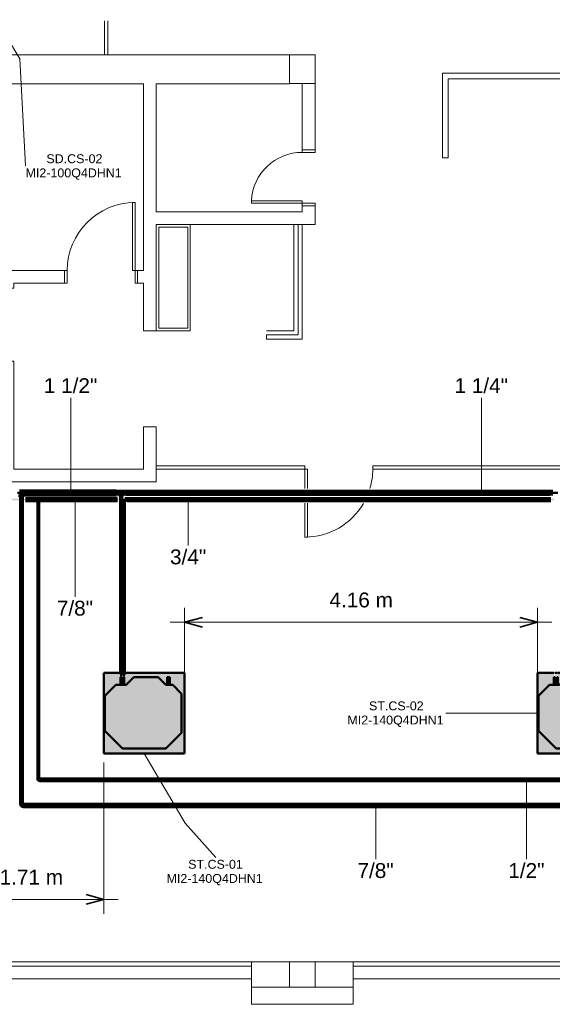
# Model space of a CAD drawing. Header units: millimetres. Extents: x -12740 to 214440, y -11012 to 10812.
# Tile 132 of 168: x 2485 to 8761, y -9712 to 1880. Entities that reach past the tile are written whole.
import ezdxf

# ---------------------------------------------------------------- set-up
doc = ezdxf.new("R2010")
doc.units = ezdxf.units.MM
doc.linetypes.add('Centro', pattern=[30, 12, -6, 6, -6])
doc.linetypes.add('Oculto 1_5', pattern=[2.2, 1.5, -0.7])
for name, color, linetype, lineweight in [('A-ANNO-DIMS', 211, 'Continuous', 9), ('A-ANNO-DIMS-70', 211, 'Continuous', 9), ('A-DETL', 90, 'Oculto 1_5', 18), ('DIVISORIAS', 7, 'Continuous', 18), ('ESQ', 7, 'Continuous', 18), ('M-EQPM', 50, 'Continuous', 50), ('M-EQPM-IDEN', 50, 'Continuous', 9), ('P-PIPE', 3, 'Continuous', 70), ('P-PIPE-CNTR', 3, 'Centro', 50), ('P-PIPE-IDEN', 2, 'Continuous', 9), ('PAREDES', 7, 'Continuous', 18), ('PEM1-Layout Superior_dwg', 8, 'Continuous', 18), ('PILAR', 7, 'Continuous', 18)]:
    doc.layers.add(name, color=color, linetype=linetype, lineweight=lineweight)
doc.styles.add('Arial_1', font='arial.ttf', dxfattribs={"height": 175})
doc.styles.add('Arial_2', font='arial.ttf', dxfattribs={"height": 105})
doc.dimstyles.new('Diagonal_-_2_5_mm_Arial_1', dxfattribs={"dimscale": 304.8, "dimtxt": 178.545395, "dimasz": 0.688976, "dimexe": 0.551181, "dimexo": 0.344488, "dimgap": 0.401903, "dimtad": 1, "dimlfac": 0.001, "dimrnd": 0.01, "dimzin": 0, "dimdsep": 46, "dimtxsty": 'Arial_1', "dimblk1": 'OPEN30', "dimblk2": 'OPEN30', "dimsah": 1, "dimcen": 0.09, "dimdle": 0.551181, "dimazin": 0, "dimtfac": 1, "dimtdec": 4, "dimtix": 1, "dimtmove": 0, "dimatfit": 3, "dimfxl": 1, "dimtvp": 1, "dimtfill": 1, "dimtolj": 1, "dimtzin": 0, "dimarcsym": 2})

# ---------------------------------------------------------------- blocks, each defined once
blk = doc.blocks.new('Cotovelo - Soldado - CU - Padrão-V101-PAVIMENTO SUPERIOR TUBULAÇÃO FRIGORIGENA')
at = {"layer": 'P-PIPE', "lineweight": 18}
for points in [[(2495, -7351), (2519, -7351), (2518, -7336), (2495, -7336)], [(2526, -7381), (2526, -7360), (2526, -7359), (2520, -7357), (2517, -7351), (2496, -7351), (2497, -7358), (2500, -7366), (2512, -7378), (2523, -7381)], [(2541, -7382), (2541, -7359), (2526, -7359), (2526, -7382)]]:
    blk.add_hatch(color=160, dxfattribs=at).paths.add_polyline_path(points)
at = {"layer": 'P-PIPE', "color": 5}
for p, q in [((2495, -7336), (2495, -7351)), ((2519, -7336), (2495, -7336)), ((2495, -7351), (2519, -7351)), ((2519, -7351), (2519, -7336)), ((2541, -7359), (2526, -7359)), ((2526, -7359), (2526, -7382)), ((2526, -7382), (2541, -7382)), ((2541, -7382), (2541, -7359))]:
    blk.add_line(p, q, dxfattribs=at)
at = {"layer": 'P-PIPE', "color": 5, "flags": 128}
for points in [[(2496, -7351), (2496, -7352), (2496, -7353), (2496, -7355), (2496, -7356), (2496, -7357), (2497, -7358), (2497, -7359), (2497, -7361), (2498, -7362), (2498, -7363), (2499, -7364), (2499, -7365), (2500, -7366), (2500, -7367), (2501, -7368), (2502, -7369), (2502, -7370), (2503, -7371), (2504, -7372), (2505, -7373), (2506, -7374), (2507, -7374), (2508, -7375), (2509, -7376), (2510, -7377), (2511, -7377), (2512, -7378), (2513, -7378), (2514, -7379), (2515, -7379), (2516, -7380), (2517, -7380), (2519, -7380), (2520, -7381), (2521, -7381), (2522, -7381), (2523, -7381), (2525, -7381), (2526, -7381), (2526, -7381)], [(2526, -7359), (2526, -7359), (2525, -7359), (2525, -7359), (2525, -7359), (2524, -7359), (2524, -7359), (2524, -7359), (2523, -7359), (2523, -7359), (2523, -7359), (2523, -7358), (2522, -7358), (2522, -7358), (2522, -7358), (2521, -7358), (2521, -7358), (2521, -7357), (2521, -7357), (2520, -7357), (2520, -7357), (2520, -7357), (2520, -7356), (2520, -7356), (2519, -7356), (2519, -7355), (2519, -7355), (2519, -7355), (2519, -7355), (2519, -7354), (2518, -7354), (2518, -7354), (2518, -7353), (2518, -7353), (2518, -7353), (2518, -7352), (2518, -7352), (2518, -7352), (2518, -7351), (2518, -7351), (2518, -7351)]]:
    blk.add_lwpolyline(points, dxfattribs=at)
blk = doc.blocks.new('Cotovelo - Soldado - CU - Padrão-V104-PAVIMENTO SUPERIOR TUBULAÇÃO FRIGORIGENA')
at = {"layer": 'P-PIPE', "lineweight": 18}
for points in [[(2698, -7053), (2711, -7053), (2711, -7043), (2698, -7043)], [(2717, -7075), (2721, -7074), (2721, -7063), (2721, -7063), (2714, -7060), (2711, -7053), (2700, -7053), (2699, -7057), (2701, -7064), (2710, -7073), (2715, -7074)], [(2721, -7076), (2731, -7075), (2731, -7063), (2721, -7063), (2721, -7075)]]:
    blk.add_hatch(color=20, dxfattribs=at).paths.add_polyline_path(points)
at = {"layer": 'P-PIPE', "color": 1}
for p, q in [((2698, -7043), (2698, -7053)), ((2712, -7053), (2712, -7043)), ((2731, -7063), (2721, -7063)), ((2721, -7063), (2721, -7063)), ((2721, -7063), (2721, -7076)), ((2731, -7076), (2731, -7063)), ((2731, -7063), (2731, -7063)), ((2721, -7076), (2731, -7076)), ((2721, -7076), (2721, -7076)), ((2731, -7076), (2731, -7076))]:
    blk.add_line(p, q, dxfattribs=at)
at = {"layer": 'P-PIPE', "color": 1, "flags": 128}
for points in [[(2698, -7053), (2698, -7054), (2698, -7055), (2698, -7056), (2699, -7057), (2699, -7058), (2699, -7058), (2699, -7059), (2699, -7060), (2700, -7061), (2700, -7062), (2700, -7063), (2701, -7064), (2701, -7064), (2702, -7065), (2702, -7066), (2703, -7067), (2703, -7067), (2704, -7068), (2705, -7069), (2705, -7069), (2706, -7070), (2707, -7071), (2707, -7071), (2708, -7072), (2709, -7072), (2709, -7073), (2710, -7073), (2711, -7073), (2712, -7074), (2713, -7074), (2714, -7075), (2714, -7075), (2715, -7075), (2716, -7075), (2717, -7075), (2718, -7076), (2719, -7076), (2720, -7076), (2721, -7076), (2721, -7076)], [(2721, -7063), (2721, -7063), (2720, -7063), (2720, -7063), (2719, -7063), (2719, -7063), (2719, -7063), (2718, -7063), (2718, -7063), (2717, -7062), (2717, -7062), (2717, -7062), (2716, -7062), (2716, -7062), (2716, -7062), (2715, -7061), (2715, -7061), (2715, -7061), (2714, -7061), (2714, -7060), (2714, -7060), (2714, -7060), (2713, -7059), (2713, -7059), (2713, -7059), (2713, -7058), (2712, -7058), (2712, -7058), (2712, -7057), (2712, -7057), (2712, -7057), (2712, -7056), (2711, -7056), (2711, -7056), (2711, -7055), (2711, -7055), (2711, -7054), (2711, -7054), (2711, -7054), (2711, -7053), (2711, -7053)]]:
    blk.add_lwpolyline(points, dxfattribs=at)
at = {"layer": 'P-PIPE', "color": 1}
for centre, major_axis, start_param, end_param in [((2705, -7043), (6.88, 0), 0, 3.141592), ((2705, -7043), (6.88, 0), 3.141593, 3.403392), ((2705, -7053), (6.88, 0), 3.141593, 3.403392), ((2705, -7053), (6.88, 0), 0, 3.141592), ((2705, -7043), (-6.88, 0), 2.879793, 3.141592), ((2705, -7053), (-6.88, 0), 2.879793, 3.141592)]:
    blk.add_ellipse(centre, major_axis=major_axis, ratio=0.000002, start_param=start_param, end_param=end_param, dxfattribs=at)
blk = doc.blocks.new('PEM1-Layout Superior_dwg_p60-964932-PAVIMENTO SUPERIOR TUBULAÇÃO FRIGORIGENA')
at = {"layer": 'ESQ', "flags": 128}
blk.add_lwpolyline([(60, 750), (30, 750), (30, 150), (60, 150)], close=True, dxfattribs=at)
for points in [[(0, 0), (30, 0), (30, 150), (0, 150)], [(660, 0), (630, 0), (630, 150), (660, 150)]]:
    blk.add_lwpolyline(points, dxfattribs=at)
at = {"layer": 'ESQ'}
blk.add_arc((30, 151), 600, 359.9284, 87.1345, dxfattribs=at)
blk = doc.blocks.new('PEM1-Layout Superior_dwg_PLAT-964935-PAVIMENTO SUPERIOR TUBULAÇÃO FRIGORIGENA')
at = {"layer": 'PAREDES', "flags": 128}
for points in [[(-1250, 1300), (0, 1300), (0, 900), (-1250, 900)], [(-1220, 1270), (-30, 1270), (-30, 930), (-1220, 930)]]:
    blk.add_lwpolyline(points, close=True, dxfattribs=at)
blk = doc.blocks.new('PEM1-Layout Superior_dwg-964791-PAVIMENTO SUPERIOR TUBULAÇÃO FRIGORIGENA')
at = {"layer": 'DIVISORIAS'}
for p, q in [((33319, 57923), (33319, 58325)), ((33359, 58325), (33359, 57923)), ((35680, 52819), (35680, 53046))]:
    blk.add_line(p, q, dxfattribs=at)
at = {"layer": 'DIVISORIAS', "flags": 128}
for points in [[(33930, 53046), (35680, 53046), (35680, 53086), (33930, 53086)], [(35680, 53046), (35710, 53046), (35710, 52819)], [(35710, 52644), (35710, 52246), (35680, 52246), (35680, 52644)]]:
    blk.add_lwpolyline(points, dxfattribs=at)
blk.add_lwpolyline([(36480, 53086), (36480, 53046), (39580, 53046), (39580, 53086)], close=True, dxfattribs=at)
at = {"layer": 'ESQ'}
for p, q in [((32050, 47246), (35050, 47246)), ((32050, 47196), (35050, 47196)), ((36250, 47246), (39250, 47246)), ((36250, 47196), (39250, 47196))]:
    blk.add_line(p, q, dxfattribs=at)
at = {"layer": 'ESQ', "flags": 128}
for points in [[(39250, 57710), (37300, 57710), (37300, 56710), (37370, 56710), (37370, 57640), (39250, 57640), (37370, 57640), (37370, 56710), (37300, 56710), (37300, 57710)], [(33680, 55386), (33650, 55386), (33650, 56186), (33680, 56185)]]:
    blk.add_lwpolyline(points, close=True, dxfattribs=at)
for points in [[(35230, 54676), (35550, 54676), (35550, 55926)], [(35600, 55926), (35600, 54626), (35230, 54626), (35230, 54576), (35650, 54576), (35650, 55926)], [(32850, 55236), (32880, 55236), (32880, 55386), (32850, 55386)], [(33710, 55236), (33680, 55236), (33680, 55386), (33710, 55386)]]:
    blk.add_lwpolyline(points, dxfattribs=at)
at = {"layer": 'ESQ'}
for centre, start, end in [((33680, 55385), 90, 180), ((35680, 53046), 343.5174, 0), ((35680, 53046), 270, 329.7789)]:
    blk.add_arc(centre, 800, start, end, dxfattribs=at)
at = {"layer": 'PAREDES'}
for p, q in [((35500, 57925), (31600, 57925)), ((33710, 55386), (33710, 55236)), ((32050, 47046), (35050, 47046)), ((36250, 47046), (39250, 47046))]:
    blk.add_line(p, q, dxfattribs=at)
at = {"layer": 'PAREDES', "flags": 128}
for points in [[(31600, 57582), (33780, 57582), (33780, 55386), (33710, 55386), (33710, 55236), (33780, 55236), (33780, 54676), (33930, 54676), (33930, 55926), (35800, 55926), (35800, 56146), (35650, 56146), (35650, 56076), (33930, 56076), (33930, 57584), (35500, 57584)], [(33780, 57582), (33780, 55386), (33710, 55386), (33780, 55386)], [(35800, 57586), (35800, 56806), (35650, 56806), (35650, 57585)], [(28285, 55386), (32850, 55386), (32850, 55236), (32250, 55236), (32250, 55176), (32100, 55176), (32100, 55236), (28285, 55236)], [(28285, 52896), (32250, 52896), (33930, 52896), (33930, 53546), (33780, 53546), (33780, 53046), (32250, 53046), (32250, 54316), (32100, 54316), (32100, 53046), (28285, 53046)], [(35500, 46946), (35050, 46946), (35050, 47246), (35500, 47246)], [(35800, 47246), (36250, 47246), (36250, 46946), (35800, 46946)], [(35050, 46946), (35050, 46746), (36250, 46746), (36250, 46946)]]:
    blk.add_lwpolyline(points, dxfattribs=at)
at = {"layer": 'PILAR', "flags": 128}
blk.add_lwpolyline([(35800, 57925), (35500, 57925), (35500, 57585), (35800, 57585), (35800, 57926)], dxfattribs=at)
blk.add_lwpolyline([(35800, 46946), (35800, 47246), (35500, 47246), (35500, 46946)], close=True, dxfattribs=at)
at = {"rotation": 90}
blk.add_blockref('PEM1-Layout Superior_dwg_p60-964932-PAVIMENTO SUPERIOR TUBULAÇÃO FRIGORIGENA', (35800, 56146), dxfattribs=at)
at = {"extrusion": (0, 0, -1), "zscale": -1, "rotation": 270}
blk.add_blockref('PEM1-Layout Superior_dwg_PLAT-964935-PAVIMENTO SUPERIOR TUBULAÇÃO FRIGORIGENA', (-35230, 54676), dxfattribs=at)
blk = doc.blocks.new('Midea_VRF_Indoor_4-way Cassette_MI-90_100_112_140_Q4_DHN1-D _2nd DC_ - MI2-140Q4DHN1-917175-PAVIMENTO SUPERIOR TUBULAÇÃO FRIGORIGENA')
at = {"layer": 'M-EQPM', "linetype": 'Oculto 1_5', "lineweight": 18}
h = blk.add_hatch(color=256, dxfattribs=at)
h.paths.add_polyline_path([(-475, -475), (475, -475), (475, 235), (435, 235), (435, 244), (475, 244), (475, 265), (438, 266), (438, 281), (475, 281), (475, 475), (-475, 475), (-475, -377)])
h.paths.add_polyline_path([(-415, -255), (-415, 255), (-206, 464), (206, 464), (335, 335), (335, 281), (425, 281), (425, 265), (335, 265), (335, 244), (425, 244), (425, 235), (335, 235), (335, 215), (425, 125), (425, -165), (335, -255), (335, -269), (425, -270), (425, -301), (335, -301), (335, -335), (230, -440), (-230, -440), (-382, -288)])
for points in [[(-415, -255), (-230, -440), (230, -440), (335, -335), (335, -255), (425, -165), (425, 125), (335, 215), (335, 335), (206, 464), (-206, 464), (-415, 255)], [(335, 279), (335, 265), (425, 266), (425, 281), (335, 281), (335, 280)], [(335, 244), (335, 235), (425, 235), (425, 244)], [(335, -274), (335, -301), (425, -300), (425, -269), (335, -270), (335, -271)]]:
    blk.add_hatch(color=256, dxfattribs=at).paths.add_polyline_path(points)
at = {"layer": 'A-DETL'}
for p, q in [((475, 265), (475, 281)), ((475, 281), (475, 265)), ((475, 235), (475, 244)), ((475, 244), (475, 235))]:
    blk.add_line(p, q, dxfattribs=at)
at = {"layer": 'M-EQPM'}
for p, q in [((0, 475), (-475, 475)), ((-475, 475), (-475, -475)), ((-475, -475), (-475, 475)), ((-475, 475), (475, 475)), ((475, 475), (0, 475)), ((475, 281), (475, 475)), ((475, 475), (475, 281)), ((-206, 464), (-415, 255)), ((-415, 255), (-206, 464)), ((206, 464), (-206, 464)), ((-206, 464), (206, 464)), ((335, 335), (206, 464)), ((206, 464), (335, 335)), ((-415, 255), (-415, -255)), ((-415, -255), (-415, 255)), ((335, 215), (335, 335)), ((335, 335), (335, 215)), ((425, 281), (335, 281)), ((335, 265), (425, 265)), ((425, 244), (335, 244)), ((335, 235), (425, 235)), ((425, 265), (425, 281)), ((425, 235), (425, 244)), ((475, 244), (475, 265)), ((475, 265), (475, 244)), ((475, -475), (475, 235)), ((475, 235), (475, -475)), ((425, 125), (335, 215)), ((335, 215), (425, 125)), ((425, -165), (425, 125)), ((425, 125), (425, -165)), ((335, -255), (425, -165)), ((425, -165), (335, -255)), ((-415, -255), (-230, -440)), ((-230, -440), (-415, -255)), ((230, -440), (335, -335)), ((335, -335), (230, -440)), ((335, -335), (335, -255)), ((335, -255), (335, -335)), ((425, -269), (335, -269)), ((335, -301), (425, -301)), ((425, -301), (425, -269)), ((-230, -440), (230, -440)), ((230, -440), (-230, -440)), ((-475, -475), (475, -475)), ((475, -475), (-475, -475))]:
    blk.add_line(p, q, dxfattribs=at)
blk = doc.blocks.new('Midea_VRF_Indoor_4-way Cassette_MI-90_100_112_140_Q4_DHN1-D _2nd DC_ - MI2-140Q4DHN1-V8-PAVIMENTO SUPERIOR TUBULAÇÃO FRIGORIGENA')
at = {"layer": 'M-EQPM', "linetype": 'Oculto 1_5', "lineweight": 18}
h = blk.add_hatch(color=256, dxfattribs=at)
h.paths.add_polyline_path([(-475, -440), (-475, -475), (475, -475), (475, 235), (435, 235), (435, 244), (475, 244), (475, 265), (438, 266), (438, 281), (475, 281), (475, 475), (-475, 475), (-475, -255)])
h.paths.add_polyline_path([(-415, -255), (-415, 255), (-206, 464), (206, 464), (335, 335), (335, 281), (425, 281), (425, 265), (335, 265), (335, 244), (425, 244), (425, 235), (335, 235), (335, 215), (425, 125), (425, -165), (335, -255), (335, -269), (425, -270), (425, -301), (335, -301), (335, -335), (230, -440), (-230, -440), (-382, -288)])
for points in [[(-415, 101), (-415, -255), (-230, -440), (230, -440), (335, -335), (335, -255), (425, -165), (425, 125), (335, 215), (335, 335), (206, 464), (-206, 464), (-415, 255)], [(335, 279), (335, 265), (425, 266), (425, 281), (335, 281), (335, 280)], [(335, 244), (335, 235), (425, 235), (425, 244)], [(335, -274), (335, -301), (425, -300), (425, -269), (335, -270), (335, -271)]]:
    blk.add_hatch(color=256, dxfattribs=at).paths.add_polyline_path(points)
at = {"layer": 'A-DETL'}
for p, q in [((475, 265), (475, 281)), ((475, 281), (475, 265)), ((475, 235), (475, 244)), ((475, 244), (475, 235))]:
    blk.add_line(p, q, dxfattribs=at)
at = {"layer": 'M-EQPM'}
for p, q in [((0, 475), (-475, 475)), ((-475, 475), (-475, -475)), ((-475, -475), (-475, 475)), ((-475, 475), (475, 475)), ((475, 475), (0, 475)), ((475, 281), (475, 475)), ((475, 475), (475, 281)), ((-206, 464), (-415, 255)), ((-415, 255), (-206, 464)), ((206, 464), (-206, 464)), ((-206, 464), (206, 464)), ((335, 335), (206, 464)), ((206, 464), (335, 335)), ((-415, 255), (-415, -255)), ((-415, -255), (-415, 255)), ((335, 215), (335, 335)), ((335, 335), (335, 215)), ((425, 281), (335, 281)), ((335, 265), (425, 265)), ((425, 244), (335, 244)), ((335, 235), (425, 235)), ((425, 265), (425, 281)), ((425, 235), (425, 244)), ((475, 244), (475, 265)), ((475, 265), (475, 244)), ((475, -475), (475, 235)), ((475, 235), (475, -475)), ((425, 125), (335, 215)), ((335, 215), (425, 125)), ((425, -165), (425, 125)), ((425, 125), (425, -165)), ((335, -255), (425, -165)), ((425, -165), (335, -255)), ((-415, -255), (-230, -440)), ((-230, -440), (-415, -255)), ((230, -440), (335, -335)), ((335, -335), (230, -440)), ((335, -335), (335, -255)), ((335, -255), (335, -335)), ((425, -269), (335, -269)), ((335, -301), (425, -301)), ((425, -301), (425, -269)), ((-230, -440), (230, -440)), ((230, -440), (-230, -440)), ((-475, -475), (475, -475)), ((475, -475), (-475, -475))]:
    blk.add_line(p, q, dxfattribs=at)
blk = doc.blocks.new('DIMBLOCK3-PAVIMENTO SUPERIOR TUBULAÇÃO FRIGORIGENA')
at = {"layer": 'A-ANNO-DIMS-70'}
for p, q in [((3478, -8477), (3478, -6866)), ((1765, -8477), (1765, -8309)), ((1597, -8477), (3646, -8477)), ((1765, -8477), (1765, -9107)), ((3478, -8477), (3478, -8645))]:
    blk.add_line(p, q, dxfattribs=at)
at = {"layer": 'A-ANNO-DIMS-70', "lineweight": 35}
for p, q in [((1765, -8477), (1975, -8421)), ((3478, -8477), (3268, -8421)), ((1765, -8477), (1975, -8533)), ((3478, -8477), (3268, -8533))]:
    blk.add_line(p, q, dxfattribs=at)
at = {"layer": 'A-ANNO-DIMS-70', "color": 0, "insert": (2249, -8127), "char_height": 175, "width": 893.28, "attachment_point": 1, "line_spacing_factor": 0.941778, "style": 'Arial_1', "bg_fill": 3, "box_fill_scale": 1.25, "bg_fill_color": 256, "bg_fill_true_color": 13158600, "bg_fill_transparency": 0}
blk.add_mtext('1.71 m', dxfattribs=at)
blk = doc.blocks.new('_Open30')
at = {"color": 0, "linetype": 'ByBlock', "lineweight": -2}
for p, q in [((-1, 0.268), (0, 0)), ((0, 0), (-1, -0.268)), ((0, 0), (-1, 0))]:
    blk.add_line(p, q, dxfattribs=at)
blk = doc.blocks.new('DIMBLOCK4-PAVIMENTO SUPERIOR TUBULAÇÃO FRIGORIGENA')
at = {"layer": 'A-ANNO-DIMS-70'}
for p, q in [((4428, -5213), (4428, -5045)), ((8586, -5213), (8586, -5045)), ((4260, -5213), (8754, -5213)), ((4428, -5213), (4428, -6656)), ((8586, -5213), (8586, -6656))]:
    blk.add_line(p, q, dxfattribs=at)
at = {"layer": 'A-ANNO-DIMS-70', "lineweight": 35}
for p, q in [((4428, -5213), (4638, -5157)), ((4428, -5213), (4638, -5270)), ((8586, -5213), (8376, -5157)), ((8586, -5213), (8376, -5270))]:
    blk.add_line(p, q, dxfattribs=at)
at = {"layer": 'A-ANNO-DIMS-70', "color": 0, "insert": (6135, -4864), "char_height": 175, "width": 893.28, "attachment_point": 1, "line_spacing_factor": 0.941778, "style": 'Arial_1', "bg_fill": 3, "box_fill_scale": 1.25, "bg_fill_color": 256, "bg_fill_true_color": 13158600, "bg_fill_transparency": 0}
blk.add_mtext('4.16 m', dxfattribs=at)

msp = doc.modelspace()

# ---------------------------------------------------------------- hatches: boundary and pattern name
at = {"layer": 'P-PIPE'}
for color, points in [(170, [(2530.185, -3707.79), (2530.185, -3670.339), (2483.358, -3671.069), (2483.358, -3707.79), (2488.412, -3707.748), (2506.771, -3689.389), (2525.172, -3707.748)]), (170, [(2525.821, -3712.863), (2525.13, -3707.748), (2506.771, -3689.389), (2487.721, -3708.439), (2488.412, -3712.863), (2525.172, -3712.863)]), (170, [(2552.302, -3709.19), (2552.302, -3669.588), (2530.185, -3670.263), (2530.185, -3709.19)]), (170, [(2552.302, -3689.389), (3622.572, -3689.389), (3622.572, -3670.339), (2552.302, -3670.988), (2552.302, -3684.458)]), (170, [(3622.572, -3708.439), (3622.572, -3689.389), (2552.302, -3689.389), (2552.302, -3708.439), (3404.017, -3708.439)]), (256, [(3623.572, -3705.8), (3623.572, -3672.978), (3622.572, -3672.978), (3622.572, -3705.8)]), (256, [(3623.572, -3704.089), (3641.972, -3703.588), (3641.972, -3674.689), (3623.572, -3675.19), (3623.572, -3703.588)]), (170, [(3641.972, -3704.089), (3660.372, -3703.588), (3660.372, -3674.689), (3641.972, -3675.19), (3641.972, -3703.588)]), (170, [(3665.972, -3703.389), (3679.972, -3689.389), (3693.972, -3703.389), (3699.572, -3702.912), (3699.572, -3675.389), (3660.372, -3675.866), (3660.372, -3703.389)]), (170, [(3693.495, -3709.489), (3693.972, -3709.489), (3693.383, -3702.799), (3679.972, -3689.389), (3665.972, -3703.389), (3666.48, -3709.489), (3693.465, -3709.489)]), (170, [(3699.572, -3704.089), (3717.972, -3703.588), (3717.972, -3674.689), (3699.572, -3675.19), (3699.572, -3703.588)]), (256, [(3736.372, -3704.089), (3736.372, -3674.689), (3717.972, -3675.19), (3717.972, -3704.089)]), (256, [(3737.372, -3700.544), (3737.372, -3678.234), (3736.372, -3678.234), (3736.372, -3700.544)]), (170, [(8033.862, -3689.389), (8729.988, -3689.389), (8729.988, -3673.514), (3737.372, -3674.055), (3737.372, -3689.389), (4329.986, -3689.389)]), (170, [(4329.986, -3705.264), (8729.988, -3704.723), (8729.988, -3689.389), (3737.372, -3689.389), (3737.372, -3705.264), (3867.002, -3705.264)]), (256, [(8729.988, -3700.544), (8730.988, -3700.544), (8730.988, -3678.234), (8729.988, -3678.234), (8729.988, -3697.326)]), (256, [(8730.988, -3704.089), (8749.388, -3703.588), (8749.388, -3674.689), (8730.988, -3675.19), (8730.988, -3703.588)]), (170, [(8749.388, -3704.089), (8767.788, -3703.588), (8767.788, -3674.689), (8749.388, -3675.19), (8749.388, -3703.588)]), (170, [(2526.572, -3734.98), (2525.898, -3712.863), (2486.97, -3712.863), (2487.645, -3734.98), (2525.898, -3734.98)]), (170, [(2516.246, -3735.98), (2523.182, -3735.98), (2523.182, -3734.98), (2490.36, -3734.98), (2490.36, -3735.98), (2511.896, -3735.98)]), (170, [(2518.104, -3750.623), (2518.503, -3750.623), (2518.104, -3735.98), (2495.039, -3735.98), (2495.439, -3750.623), (2516.932, -3750.623)]), (170, [(2495.661, -7336.407), (2506.771, -7336.407), (2506.771, -3750.623), (2495.661, -3750.623), (2495.661, -7223.681)]), (170, [(2517.881, -7336.407), (2517.503, -3750.623), (2506.771, -3750.623), (2506.771, -7336.407), (2517.503, -7336.407)]), (256, [(2671.883, -3781.091), (2686.536, -3780.692), (2686.536, -3757.687), (2671.883, -3758.086), (2671.883, -3780.692)]), (256, [(2715.74, -3780.499), (2722.724, -3779.523), (2722.723, -3758.279), (2686.536, -3758.721), (2686.536, -3780.12), (2693.923, -3780.096), (2704.63, -3769.389), (2715.361, -3780.12)]), (256, [(2716.332, -3802.117), (2715.933, -3787.464), (2692.928, -3787.464), (2693.326, -3802.117), (2715.933, -3802.117)]), (256, [(2694.495, -3787.464), (2715.361, -3787.464), (2715.337, -3780.096), (2704.63, -3769.389), (2693.559, -3781.216), (2693.923, -3787.464)]), (256, [(2704.63, -3813.286), (2711.272, -3813.286), (2710.585, -3803.117), (2697.987, -3803.117), (2698.674, -3813.286), (2702.85, -3813.286)]), (10, [(2698.28, -7042.883), (2704.63, -7042.883), (2704.63, -3813.286), (2698.28, -3813.286), (2698.28, -6869.032)]), (256, [(2704.63, -3803.117), (2707.479, -3803.117), (2707.479, -3802.117), (2701.78, -3802.117), (2701.78, -3803.117)]), (10, [(2710.98, -7042.883), (2710.585, -3813.286), (2704.63, -3813.286), (2704.63, -7042.883), (2710.763, -7042.883)]), (256, [(2722.723, -3781.091), (2737.377, -3780.692), (2737.377, -3757.687), (2722.724, -3758.086), (2722.724, -3780.692)]), (10, [(2737.377, -3769.389), (3672.037, -3769.385), (3672.037, -3758.28), (2737.377, -3758.721), (2737.377, -3766.513)]), (10, [(2737.377, -3780.499), (3672.037, -3780.119), (3672.037, -3769.389), (2737.377, -3769.389), (2737.377, -3780.12)]), (170, [(3665.272, -3727.889), (3694.672, -3727.889), (3694.172, -3709.489), (3665.272, -3709.489), (3665.272, -3721.52)]), (170, [(3670.094, -3728.889), (3689.851, -3728.889), (3689.178, -3727.889), (3670.094, -3727.889)]), (170, [(3671.479, -3740.548), (3688.466, -3740.548), (3688.177, -3728.889), (3671.479, -3728.889)]), (170, [(3672.037, -5848.559), (3679.972, -5848.559), (3679.972, -3740.548), (3672.037, -3740.548), (3672.037, -5805.084)]), (170, [(3687.637, -5848.559), (3687.907, -5848.559), (3687.328, -3740.548), (3679.972, -3740.548), (3679.972, -5848.559), (3686.844, -5848.559)]), (10, [(3697.808, -3777.853), (3697.808, -3760.925), (3687.907, -3761.214), (3687.907, -3777.853), (3693.383, -3777.853)]), (10, [(3729.741, -3777.054), (3729.741, -3761.454), (3697.808, -3762.059), (3697.808, -3777.054), (3706.907, -3776.257), (3713.775, -3769.389), (3721.439, -3777.036)]), (10, [(3722.239, -3796.974), (3721.95, -3785.305), (3705.311, -3785.305), (3705.6, -3796.974), (3721.95, -3796.974)]), (10, [(3706.167, -3785.305), (3721.439, -3785.305), (3720.643, -3776.257), (3713.775, -3769.389), (3706.128, -3777.054), (3706.11, -3785.305)]), (10, [(3708.699, -3806.648), (3718.851, -3806.648), (3718.326, -3797.974), (3708.699, -3797.974)]), (10, [(3709.015, -5851.543), (3713.775, -5851.543), (3713.775, -3806.648), (3709.015, -3806.648), (3709.015, -5805.084)]), (10, [(3718.535, -5851.543), (3717.897, -3806.648), (3713.775, -3806.648), (3713.775, -5851.543), (3718.373, -5851.543)]), (10, [(3741.41, -3777.853), (3741.41, -3760.925), (3729.741, -3761.214), (3729.741, -3777.853)]), (256, [(3751.256, -3777.883), (3753.069, -3777.593), (3753.069, -3760.895), (3741.41, -3761.185), (3741.41, -3777.883)]), (10, [(3754.069, -3769.389), (8779.453, -3769.386), (8779.453, -3759.864), (3754.069, -3760.189), (3754.069, -3766.924)]), (10, [(8779.453, -3778.914), (8779.453, -3769.389), (3754.069, -3769.389), (3754.069, -3778.914), (8728.338, -3778.914)]), (10, [(27016.224, -7069.389), (27278.124, -7069.389), (27278.124, -7063.039), (2731.136, -7063.433), (2731.136, -7069.389), (26553.239, -7069.389)]), (10, [(19145.488, -7075.739), (27278.124, -7075.345), (27278.124, -7069.389), (2731.136, -7069.389), (2731.136, -7075.739), (15441.613, -7075.739)]), (170, [(27479.208, -7370.339), (27572.84, -7370.339), (27572.84, -7359.229), (2540.703, -7359.608), (2540.703, -7370.339), (26553.239, -7370.339)]), (170, [(8033.862, -7381.449), (27572.84, -7381.07), (27572.84, -7370.339), (2540.703, -7370.339), (2540.703, -7381.449), (6181.924, -7381.449)])]:
    msp.add_hatch(color=color, dxfattribs=at).paths.add_polyline_path(points)
h = msp.add_hatch(color=10, dxfattribs=at)
h.paths.add_polyline_path([(2671.883, -3769.389), (2671.883, -3758.279), (2517.881, -3758.778), (2517.881, -3769.389), (2593.794, -3769.389)])
h.paths.add_polyline_path([(2495.661, -3769.389), (2495.661, -3758.279), (1252.039, -3758.658), (1252.039, -3769.389), (2478.048, -3769.389)])
h = msp.add_hatch(color=10, dxfattribs=at)
h.paths.add_polyline_path([(2015.064, -3780.499), (2495.661, -3780.12), (2495.661, -3769.389), (1252.039, -3769.389), (1252.039, -3780.499), (1552.079, -3780.499)])
h.paths.add_polyline_path([(2671.883, -3780.499), (2671.883, -3769.389), (2517.881, -3769.701), (2517.881, -3780.499), (2593.794, -3780.499)])

# ---------------------------------------------------------------- linework, layer by layer
at = {"layer": 'A-DETL'}
for p, q in [((3674.481, -3758.379), (3673.481, -3758.379)), ((3673.481, -3758.379), (3673.481, -3766.54)), ((3673.481, -3758.379), (3673.481, -3780.399)), ((3673.481, -3772.239), (3673.481, -3780.399)), ((3673.481, -3780.399), (3674.481, -3780.399)), ((3674.481, -3758.379), (3674.481, -3780.399)), ((3674.481, -3758.379), (3674.481, -3760.824)), ((3686.14, -3760.895), (3674.481, -3760.895)), ((3674.481, -3765.826), (3674.481, -3760.895)), ((3674.481, -3777.883), (3674.481, -3772.261)), ((3674.481, -3777.883), (3686.14, -3777.883)), ((3674.481, -3777.954), (3674.481, -3780.399)), ((3686.14, -3777.883), (3686.14, -3760.895))]:
    msp.add_line(p, q, dxfattribs=at)
at = {"layer": 'A-DETL', "color": 20, "linetype": 'Continuous'}
for p, q in [((3686.14, -3760.925), (3686.14, -3769.389)), ((3686.14, -3776.719), (3686.14, -3777.853))]:
    msp.add_line(p, q, dxfattribs=at)
for start_param, end_param in [(4.71238898, 6.283185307), (3.141592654, 3.66519143)]:
    msp.add_ellipse((3673.481, -3769.389), major_axis=(0, 11.11), ratio=0.000004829, start_param=start_param, end_param=end_param, dxfattribs=at)
at = {"layer": 'M-EQPM-IDEN'}
for p, q in [((1729.247, 2668.285), (2488.138, 1420.212)), ((2488.138, 1420.212), (2554.355, 158.449)), ((4435.667, -7578.601), (4794.594, -7981.937))]:
    msp.add_line(p, q, dxfattribs=at)
at = {"layer": 'P-PIPE', "color": 5}
for p, q in [((2530.185, -3670.339), (2483.358, -3670.339)), ((2483.358, -3708.439), (2487.721, -3708.439)), ((2487.721, -3708.439), (2487.721, -3712.863)), ((2525.821, -3708.439), (2530.185, -3708.439)), ((2525.821, -3712.863), (2525.821, -3708.439)), ((2552.302, -3669.588), (2530.185, -3669.588)), ((2530.185, -3669.588), (2530.185, -3709.19)), ((2530.185, -3709.19), (2552.302, -3709.19)), ((2552.302, -3709.19), (2552.302, -3669.588)), ((3622.572, -3670.339), (2552.302, -3670.339)), ((2552.302, -3708.439), (3622.572, -3708.439)), ((3622.572, -3689.389), (3622.572, -3670.339)), ((3622.572, -3708.439), (3622.572, -3689.389)), ((3660.372, -3674.689), (3641.972, -3674.689)), ((3641.972, -3674.689), (3641.972, -3704.089)), ((3641.972, -3704.089), (3660.372, -3704.089)), ((3660.372, -3704.089), (3660.372, -3674.689)), ((3699.572, -3675.389), (3660.372, -3675.389)), ((3660.372, -3703.389), (3665.972, -3703.389)), ((3665.972, -3703.389), (3665.972, -3709.489)), ((3693.972, -3703.389), (3699.572, -3703.389)), ((3693.972, -3709.489), (3693.972, -3703.389)), ((3717.972, -3674.689), (3699.572, -3674.689)), ((3699.572, -3674.689), (3699.572, -3704.089)), ((3699.572, -3704.089), (3717.972, -3704.089)), ((3717.972, -3704.089), (3717.972, -3674.689)), ((8729.988, -3673.514), (3737.372, -3673.514)), ((3737.372, -3673.514), (3737.372, -3689.389)), ((3737.372, -3689.389), (3737.372, -3705.264)), ((3737.372, -3705.264), (8729.988, -3705.264)), ((8729.988, -3689.389), (8729.988, -3673.514)), ((8729.988, -3705.264), (8729.988, -3689.389)), ((8767.788, -3674.689), (8749.388, -3674.689)), ((8749.388, -3674.689), (8749.388, -3704.089)), ((8749.388, -3704.089), (8767.788, -3704.089)), ((2486.97, -3712.863), (2486.97, -3734.98)), ((2526.572, -3712.863), (2486.97, -3712.863)), ((2486.97, -3734.98), (2526.572, -3734.98)), ((2487.821, -3734.98), (2487.821, -3735.98)), ((2487.821, -3735.98), (2490.36, -3735.98)), ((2487.821, -3735.98), (2525.721, -3735.98)), ((2495.039, -3735.98), (2495.039, -3750.623)), ((2495.039, -3750.623), (2518.503, -3750.623)), ((2495.661, -3750.623), (2495.661, -7336.407)), ((2517.881, -7336.407), (2517.881, -3750.623)), ((2518.503, -3750.623), (2518.503, -3735.98)), ((2523.182, -3735.98), (2525.721, -3735.98)), ((2525.721, -3735.98), (2525.721, -3734.98)), ((2526.572, -3734.98), (2526.572, -3712.863)), ((3665.272, -3709.489), (3665.272, -3727.889)), ((3666.002, -3727.889), (3666.002, -3728.889)), ((3671.479, -3728.889), (3671.479, -3740.548)), ((3672.037, -3740.548), (3672.037, -5826.221)), ((3687.907, -5826.221), (3687.907, -3740.548)), ((3688.466, -3740.548), (3688.466, -3728.889)), ((3693.942, -3728.889), (3693.942, -3727.889)), ((3694.672, -3727.889), (3694.672, -3709.489)), ((27572.84, -7359.229), (2540.703, -7359.229)), ((2540.703, -7381.449), (27572.84, -7381.449))]:
    msp.add_line(p, q, dxfattribs=at)
at = {"layer": 'P-PIPE'}
for p, q in [((3623.572, -3670.439), (3622.572, -3670.439)), ((3622.572, -3708.339), (3623.572, -3708.339)), ((3623.572, -3670.439), (3623.572, -3708.339)), ((3623.572, -3670.439), (3623.572, -3672.978)), ((3641.972, -3674.689), (3623.572, -3674.689)), ((3623.572, -3704.089), (3641.972, -3704.089)), ((3623.572, -3705.8), (3623.572, -3708.339)), ((3641.972, -3704.089), (3641.972, -3674.689)), ((3736.372, -3674.689), (3717.972, -3674.689)), ((3717.972, -3674.689), (3717.972, -3704.089)), ((3717.972, -3704.089), (3736.372, -3704.089)), ((3737.372, -3673.614), (3736.372, -3673.614)), ((3736.372, -3705.164), (3736.372, -3673.614)), ((3736.372, -3674.152), (3736.372, -3673.614)), ((3736.372, -3674.689), (3736.372, -3678.148)), ((3736.372, -3700.63), (3736.372, -3704.089)), ((3736.372, -3705.164), (3736.372, -3704.626)), ((3736.372, -3705.164), (3737.372, -3705.164)), ((8730.988, -3673.614), (8729.988, -3673.614)), ((8729.988, -3705.164), (8730.988, -3705.164)), ((8730.988, -3673.614), (8730.988, -3705.164)), ((8730.988, -3673.614), (8730.988, -3674.152)), ((8749.388, -3674.689), (8730.988, -3674.689)), ((8730.988, -3678.148), (8730.988, -3674.689)), ((8730.988, -3704.089), (8730.988, -3700.63)), ((8730.988, -3704.089), (8749.388, -3704.089)), ((8730.988, -3704.626), (8730.988, -3705.164)), ((8749.388, -3704.089), (8749.388, -3674.689)), ((2686.536, -3757.687), (2671.883, -3757.687)), ((2671.883, -3781.091), (2686.536, -3781.091)), ((2722.723, -3758.279), (2686.536, -3758.279)), ((2686.536, -3780.499), (2693.52, -3780.499)), ((2692.928, -3787.464), (2692.928, -3802.117)), ((2716.332, -3787.464), (2692.928, -3787.464)), ((2692.928, -3802.117), (2716.332, -3802.117)), ((2693.52, -3780.499), (2693.52, -3787.464)), ((2693.62, -3802.117), (2693.62, -3803.117)), ((2693.62, -3803.117), (2697.93, -3803.117)), ((2693.62, -3803.117), (2715.64, -3803.117)), ((2697.753, -3803.117), (2697.753, -3813.286)), ((2701.191, -3803.117), (2697.753, -3803.117)), ((2697.987, -3803.117), (2697.753, -3803.117)), ((2697.753, -3813.286), (2697.987, -3813.286)), ((2697.753, -3813.286), (2711.507, -3813.286)), ((2711.507, -3803.117), (2708.068, -3803.117)), ((2711.507, -3803.117), (2711.272, -3803.117)), ((2711.272, -3813.286), (2711.507, -3813.286)), ((2711.33, -3803.117), (2715.64, -3803.117)), ((2711.507, -3813.286), (2711.507, -3803.117)), ((2715.64, -3803.117), (2715.64, -3802.117)), ((2715.74, -3780.499), (2722.723, -3780.499)), ((2715.74, -3787.464), (2715.74, -3780.499)), ((2716.332, -3802.117), (2716.332, -3787.464)), ((2737.377, -3757.687), (2722.723, -3757.687)), ((2722.723, -3781.091), (2737.377, -3781.091)), ((3753.069, -3760.895), (3741.41, -3760.895)), ((3741.41, -3760.895), (3741.41, -3769.389)), ((3741.41, -3769.389), (3741.41, -3777.883)), ((3741.41, -3777.883), (3753.069, -3777.883)), ((3754.069, -3759.964), (3753.069, -3759.964)), ((3753.069, -3778.814), (3753.069, -3759.964)), ((3753.069, -3760.285), (3753.069, -3759.964)), ((3753.069, -3760.895), (3753.069, -3777.883)), ((3753.069, -3778.814), (3753.069, -3778.493)), ((3753.069, -3778.814), (3754.069, -3778.814))]:
    msp.add_line(p, q, dxfattribs=at)
at = {"layer": 'P-PIPE', "color": 1}
for p, q in [((2671.883, -3758.279), (2552.881, -3758.279)), ((2552.881, -3780.499), (2671.883, -3780.499)), ((2698.28, -3813.286), (2698.28, -7042.883)), ((2710.98, -7042.883), (2710.98, -3813.286)), ((3637.037, -3758.279), (2737.377, -3758.279)), ((2737.377, -3780.499), (3637.037, -3780.499)), ((3697.808, -3769.389), (3697.808, -3760.925)), ((3697.808, -3777.853), (3697.808, -3776.719)), ((3705.94, -3796.974), (3705.94, -3797.974)), ((3708.52, -3797.974), (3708.52, -3806.648)), ((3709.015, -3806.648), (3709.015, -5827.464)), ((3718.535, -5827.464), (3718.535, -3806.648)), ((3719.03, -3806.648), (3719.03, -3797.974)), ((3721.61, -3797.974), (3721.61, -3796.974)), ((3729.741, -3761.454), (3722.907, -3761.454)), ((3722.907, -3777.324), (3729.741, -3777.324)), ((3741.41, -3760.925), (3729.741, -3760.925)), ((3729.741, -3760.925), (3729.741, -3777.853)), ((3729.741, -3777.853), (3741.41, -3777.853)), ((3741.41, -3763.379), (3741.41, -3762.059)), ((3741.41, -3765.141), (3741.41, -3763.404)), ((3741.41, -3767.19), (3741.41, -3765.157)), ((3741.41, -3769.389), (3741.41, -3767.198)), ((3741.41, -3771.579), (3741.41, -3769.389)), ((3741.41, -3773.621), (3741.41, -3771.587)), ((3741.41, -3775.374), (3741.41, -3773.637)), ((3741.41, -3776.719), (3741.41, -3775.398)), ((8744.453, -3759.864), (3754.069, -3759.864)), ((3754.069, -3762.654), (3754.069, -3761.14)), ((3754.069, -3764.626), (3754.069, -3762.654)), ((3754.069, -3766.924), (3754.069, -3764.626)), ((3754.069, -3769.389), (3754.069, -3766.924)), ((3754.069, -3778.914), (8744.453, -3778.914)), ((27278.124, -7063.039), (2731.136, -7063.039)), ((2731.136, -7075.739), (27278.124, -7075.739))]:
    msp.add_line(p, q, dxfattribs=at)
at = {"layer": 'P-PIPE', "color": 1, "flags": 128}
for points in [[(3754.069, -3761.14), (3754.069, -3760.189), (3754.069, -3759.864)], [(3754.069, -3778.914), (3754.069, -3778.589), (3754.069, -3777.638), (3754.069, -3776.124), (3754.069, -3774.151), (3754.069, -3771.854), (3754.069, -3769.389)]]:
    msp.add_lwpolyline(points, dxfattribs=at)
at = {"layer": 'P-PIPE'}
for centre in [(2671.883, -3769.389), (2686.536, -3769.389), (2722.723, -3769.389), (2737.377, -3769.389)]:
    msp.add_ellipse(centre, major_axis=(0, 11.702), ratio=0.000004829, start_param=3.141592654, end_param=6.283185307, dxfattribs=at)
at = {"layer": 'P-PIPE', "color": 5}
for centre, major_axis, start_param, end_param in [((3679.972, -3709.489), (14.7, 0), 0, 3.141592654), ((3679.972, -3727.889), (14.7, 0), 0, 3.141592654), ((3679.972, -3728.889), (13.97, 0), 3.141592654, 3.92699082), ((3679.972, -3728.889), (13.97, 0), 0, 3.141592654), ((3679.972, -3740.548), (8.494, 0), 0, 3.141592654), ((3679.972, -3728.889), (-13.97, 0), 2.35619449, 3.141592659), ((3679.972, -5848.559), (7.935, 0), 2.879793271, 3.141592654), ((3679.972, -5848.559), (7.935, 0), 0, 0.261799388)]:
    msp.add_ellipse(centre, major_axis=major_axis, ratio=0.0000044, start_param=start_param, end_param=end_param, dxfattribs=at)
at = {"layer": 'P-PIPE', "color": 1}
for centre, major_axis, start_param, end_param in [((3713.775, -3797.974), (7.835, 0), 0, 3.141592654), ((3713.775, -3797.974), (7.835, 0), 3.141592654, 3.926990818), ((3713.775, -3797.974), (5.255, 0), 0, 3.141592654), ((3713.775, -3797.974), (5.255, 0), 3.141592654, 3.403392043), ((3713.775, -3806.648), (5.255, 0), 3.141592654, 3.40339204), ((3713.775, -3806.648), (5.255, 0), 0, 3.141592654), ((3713.775, -3797.974), (5.255, 0), 6.021385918, 6.283185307), ((3713.775, -3806.648), (5.255, 0), 6.021385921, 6.283185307), ((3713.775, -3797.974), (-7.835, 0), 2.35619449, 3.141592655), ((3713.775, -3785.305), (8.464, 0), 0, 0.523598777), ((3713.775, -3796.974), (8.464, 0), 0, 0.523598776), ((3713.775, -5851.543), (4.76, 0), 0, 0.26179939)]:
    msp.add_ellipse(centre, major_axis=major_axis, ratio=0.000026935, start_param=start_param, end_param=end_param, dxfattribs=at)
at = {"layer": 'P-PIPE-CNTR', "color": 170, "linetype": 'Continuous'}
for p, q in [((2461.241, -3689.389), (2552.302, -3689.389)), ((2506.771, -3734.98), (2506.771, -3689.389)), ((3622.572, -3689.389), (2552.302, -3689.389)), ((3641.972, -3689.389), (3717.972, -3689.389)), ((3679.972, -3727.889), (3679.972, -3689.389)), ((8729.988, -3689.389), (3737.372, -3689.389)), ((8749.388, -3689.389), (8825.388, -3689.389)), ((2506.771, -3734.98), (2506.771, -3750.623)), ((2506.771, -3750.623), (2506.771, -7336.407)), ((3679.972, -3727.889), (3679.972, -3740.548)), ((3679.972, -3740.548), (3679.972, -5848.559)), ((2506.771, -7336.407), (2506.771, -7351.051)), ((2526.059, -7370.339), (2540.703, -7370.339)), ((2540.703, -7370.339), (27572.84, -7370.339))]:
    msp.add_line(p, q, dxfattribs=at)
at = {"layer": 'P-PIPE-CNTR'}
for p, q in [((3641.972, -3689.389), (3622.572, -3689.389)), ((3717.972, -3689.389), (3737.372, -3689.389)), ((8749.388, -3689.389), (8729.988, -3689.389)), ((2671.883, -3769.389), (2737.377, -3769.389)), ((2704.63, -3802.117), (2704.63, -3769.389)), ((2704.63, -3802.117), (2704.63, -3813.286)), ((3741.41, -3769.389), (3754.069, -3769.389))]:
    msp.add_line(p, q, dxfattribs=at)
at = {"layer": 'P-PIPE-CNTR', "color": 10, "linetype": 'Continuous'}
for p, q in [((2671.883, -3769.389), (2552.881, -3769.389)), ((2704.63, -3813.286), (2704.63, -7042.883)), ((3637.037, -3769.389), (2737.377, -3769.389)), ((3713.775, -3796.974), (3713.775, -3806.648)), ((3713.775, -3806.648), (3713.775, -5851.543)), ((3722.907, -3769.389), (3741.41, -3769.389)), ((8744.453, -3769.389), (3754.069, -3769.389)), ((2704.63, -7042.883), (2704.63, -7053.052)), ((2720.967, -7069.389), (2731.136, -7069.389)), ((2731.136, -7069.389), (27278.124, -7069.389))]:
    msp.add_line(p, q, dxfattribs=at)
msp.add_arc((2720.967, -7053.052), 16.337, 180, 270, dxfattribs=at)
at = {"layer": 'P-PIPE-CNTR', "color": 170, "linetype": 'Continuous'}
msp.add_arc((2526.059, -7351.051), 19.288, 180, 270, dxfattribs=at)
at = {"layer": 'P-PIPE-IDEN'}
for p, q in [((3086.344, -3689.389), (3086.344, -2571.772)), ((7925.343, -3689.389), (7925.343, -2571.772)), ((3138.586, -3769.389), (3138.586, -4913.872)), ((4471.752, -3769.389), (4471.752, -4309.832)), ((8457.289, -7069.389), (8457.289, -8002.645)), ((6680.435, -7370.339), (6680.435, -8002.645))]:
    msp.add_line(p, q, dxfattribs=at)

# ---------------------------------------------------------------- block references
at = {"layer": 'A-DETL', "rotation": 89.9999999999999}
for name, p in [('Midea_VRF_Indoor_4-way Cassette_MI-90_100_112_140_Q4_DHN1-D _2nd DC_ - MI2-140Q4DHN1-917175-PAVIMENTO SUPERIOR TUBULAÇÃO FRIGORIGENA', (3953.183, -6286.218)), ('Midea_VRF_Indoor_4-way Cassette_MI-90_100_112_140_Q4_DHN1-D _2nd DC_ - MI2-140Q4DHN1-V8-PAVIMENTO SUPERIOR TUBULAÇÃO FRIGORIGENA', (9060.599, -6286.218))]:
    msp.add_blockref(name, p, dxfattribs=at)
at = {"layer": 'P-PIPE', "color": 1}
msp.add_blockref('Cotovelo - Soldado - CU - Padrão-V104-PAVIMENTO SUPERIOR TUBULAÇÃO FRIGORIGENA', (0, 0), dxfattribs=at)
at = {"layer": 'P-PIPE', "color": 5}
msp.add_blockref('Cotovelo - Soldado - CU - Padrão-V101-PAVIMENTO SUPERIOR TUBULAÇÃO FRIGORIGENA', (0, 0), dxfattribs=at)
at = {"layer": 'PEM1-Layout Superior_dwg', "color": 7}
msp.add_blockref('PEM1-Layout Superior_dwg-964791-PAVIMENTO SUPERIOR TUBULAÇÃO FRIGORIGENA', (-29835.039, -56457.756), dxfattribs=at)

# ---------------------------------------------------------------- texts
at = {"layer": 'M-EQPM-IDEN', "char_height": 105, "attachment_point": 1, "style": 'Arial_2'}
for s, insert, width in [('SD.CS-02', (2799.756, 295.773), 808.101), ('MI2-100Q4DHN1', (2554.355, 129.085), 1397.34131), ('ST.CS-01', (4470.355, -8011.213), 785.65375), ('MI2-140Q4DHN1', (4215.694, -8177.901), 1397.34131)]:
    msp.add_mtext(s, dxfattribs=dict(at, insert=insert, width=width))

# ---------------------------------------------------------------- next in the draw order: texts
at = {"layer": 'P-PIPE-IDEN', "char_height": 175, "attachment_point": 1, "style": 'Arial_1', "bg_fill": 3, "box_fill_scale": 1.25, "bg_fill_color": 256, "bg_fill_true_color": 13158600, "bg_fill_transparency": 0}
for s, insert, width in [('1 1/2"', (2769.244, -2341.122), 763.2065), ('1 1/4"', (7608.243, -2341.122), 763.2065), ('7/8"', (2923.336, -4961.122), 516.28675), ('7/8"', (6465.185, -8049.895), 516.28675), ('1/2"', (8242.039, -8049.895), 516.28675)]:
    msp.add_mtext(s, dxfattribs=dict(at, insert=insert, width=width))
at = {"layer": 'P-PIPE-IDEN', "insert": (4256.502, -4357.082), "char_height": 175, "width": 516.28675, "attachment_point": 1, "rotation": 0, "style": 'Arial_1', "bg_fill": 3, "box_fill_scale": 1.25, "bg_fill_color": 256, "bg_fill_true_color": 13158600, "bg_fill_transparency": 0}
msp.add_mtext('3/4"', dxfattribs=at)

# ---------------------------------------------------------------- next in the draw order: dimensions: what is measured, and where the dimension line sits
at = {"layer": 'A-ANNO-DIMS'}
for base, p1, p2, override, picture, middle in [((8585.599, -5213.419), (4428.183, -6761.218), (8585.599, -6761.218), {"dimpost": '<> m', "dimfxl": 4157.415279}, 'DIMBLOCK4-PAVIMENTO SUPERIOR TUBULAÇÃO FRIGORIGENA', (6506.891, -5001.568)), ((3478.183, -8476.839), (1764.672, -9212.094), (3478.183, -6761.218), {"dimpost": '<> m', "dimfxl": 2990.470585}, 'DIMBLOCK3-PAVIMENTO SUPERIOR TUBULAÇÃO FRIGORIGENA', (2621.428, -8266.421))]:
    dim = msp.add_linear_dim(base=base, p1=p1, p2=p2, dimstyle='Diagonal_-_2_5_mm_Arial_1', override=override, dxfattribs=at)
    dim.commit()
    dim.dimension.update_dxf_attribs({"geometry": picture, "text_midpoint": middle})

# ---------------------------------------------------------------- next in the draw order: linework, layer by layer
at = {"layer": 'M-EQPM-IDEN'}
for p, q in [((8585.599, -6286.218), (7504.227, -6283.452)), ((3953.183, -6761.218), (4435.667, -7578.601))]:
    msp.add_line(p, q, dxfattribs=at)

# ---------------------------------------------------------------- next in the draw order: texts
at = {"layer": 'M-EQPM-IDEN', "char_height": 105, "attachment_point": 1, "style": 'Arial_2'}
for s, insert, width in [('ST.CS-02', (6601.089, -6146.128), 785.65375), ('MI2-140Q4DHN1', (6346.427, -6312.816), 1397.34131)]:
    msp.add_mtext(s, dxfattribs=dict(at, insert=insert, width=width))

doc.saveas('drawing.dxf')
